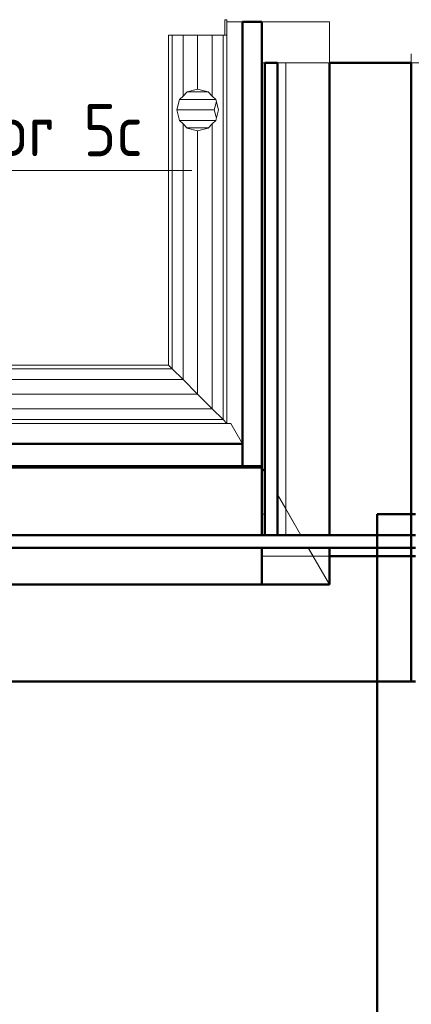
# Model space of a CAD drawing. Header units: millimetres. Extents: x -125 to 25178, y 4748 to 39091.
# Tile 97 of 118: x 19362 to 20298, y 36735 to 39091. Entities that reach past the tile are written whole.
import ezdxf

# ---------------------------------------------------------------- set-up
doc = ezdxf.new("R2010")
doc.units = ezdxf.units.MM
doc.linetypes.add('ADSK_Штриховая_ш3 п1_5', pattern=[225, 150, -75])
for name, color, linetype, lineweight in [('A-DETL-____-MBND', 5, 'ADSK_Штриховая_ш3 п1_5', 20), ('A-GENM-____-OTLN', 13, 'Continuous', 20), ('A-PART-____-MCUT', 2, 'Continuous', 50), ('A-PART-____-OTLN', 2, 'Continuous', 20), ('A-ROOF-____-MCUT', 132, 'Continuous', 50), ('A-ROOF-____-OTLN', 132, 'Continuous', 20), ('A-WALL-____-MCUT', 113, 'Continuous', 50), ('A-WALL-____-OTLN', 113, 'Continuous', 20), ('M-EQPM-___-IDEN', 50, 'Continuous', 20), ('Q-SPCQ-____-OTLN', 91, 'Continuous', 20)]:
    doc.layers.add(name, color=color, linetype=linetype, lineweight=lineweight)
doc.styles.add('GOST Common_1', font='GOST_Common.ttf', dxfattribs={"width": 0.9, "height": 125})

# ---------------------------------------------------------------- blocks, each defined once
blk = doc.blocks.new('Family - V line-612021-В_Этаж 03_Отопление')
at = {"layer": 'A-ROOF-____-MCUT', "color": 9}
for p, q in [((-2371.2, 5365.2), (-2417.4, 5365.2)), ((-2417.4, 5365.2), (-2417.4, 4299.2)), ((-2371.2, 4299.2), (-2371.2, 5365.2)), ((-2417.4, 4299.2), (-2371.2, 4299.2))]:
    blk.add_line(p, q, dxfattribs=at)
at = {"layer": 'A-ROOF-____-OTLN', "color": 253}
for p, q in [((-2454.6, 4404), (-2454.6, 5365.2)), ((-2454.6, 5365.2), (-2417.4, 5365.2))]:
    blk.add_line(p, q, dxfattribs=at)
blk = doc.blocks.new('Family - RT - 006-612023-В_Этаж 03_Отопление')
blk.add_blockref('Family - V line-612021-В_Этаж 03_Отопление', (0, 0))
blk = doc.blocks.new('Family - V line-612029-В_Этаж 03_Отопление')
at = {"layer": 'A-ROOF-____-MCUT', "color": 9}
for p, q in [((1966, 4373), (-1955.5, 4373)), ((1966, 4316.4), (1966, 4373)), ((-1955.5, 4316.4), (1966, 4316.4))]:
    blk.add_line(p, q, dxfattribs=at)
at = {"layer": 'A-ROOF-____-OTLN', "color": 253}
for q in [(-1927.7, 4421.2), (1966, 4373)]:
    blk.add_line((1938.1, 4421.2), q, dxfattribs=at)
blk = doc.blocks.new('Family - RT - 006-612030-В_Этаж 03_Отопление')
blk.add_blockref('Family - V line-612029-В_Этаж 03_Отопление', (0, 0))
blk = doc.blocks.new('Family - V line-612035-В_Этаж 03_Отопление')
at = {"layer": 'A-ROOF-____-MCUT', "color": 9}
for p, q in [((2001.5, 4319.3), (-2011.2, 4319.3)), ((2001.5, 4154.2), (2001.5, 4319.3)), ((-2011.2, 4154.2), (2001.5, 4154.2)), ((2001.5, 4124.2), (-2012.4, 4124.2)), ((2001.5, 4036.4), (2001.5, 4124.2)), ((-2012.4, 4036.4), (2001.5, 4036.4))]:
    blk.add_line(p, q, dxfattribs=at)
blk = doc.blocks.new('Family - RT - 006-612036-В_Этаж 03_Отопление')
blk.add_blockref('Family - V line-612035-В_Этаж 03_Отопление', (0, 0))
blk = doc.blocks.new('Family - V line-612041-В_Этаж 03_Отопление')
at = {"layer": 'A-ROOF-____-OTLN', "color": 253}
for p, q in [((-2209.6, 5365.2), (-2371.2, 5365.2)), ((-2371.2, 5297.4), (-2371.2, 5365.2)), ((-2371.2, 5365.2), (-2209.6, 5365.2)), ((-2365.5, 5365.2), (-2371.2, 5365.2)), ((-2209.6, 5365.2), (-2365.5, 5365.2)), ((-2209.6, 5272.1), (-2209.6, 5365.2)), ((-2371.2, 5297.4), (-2371.2, 5275)), ((-2371.2, 5275), (-2371.2, 5177.4)), ((-2362.2, 5267), (-2363.9, 5267)), ((-2363.9, 5267), (-2363.9, 4188.5)), ((-2333.9, 5267), (-2362.2, 5267)), ((-2333.9, 4398.2), (-2333.9, 5267)), ((-2209.6, 5272.1), (-2209.6, 5208.3)), ((-2209.6, 5208.3), (-2209.6, 4137)), ((-2371.2, 5177.4), (-2371.2, 4139.1)), ((-2333.9, 4398.2), (-2333.9, 4159.5)), ((-2371.2, 4299.2), (-2363.9, 4286.4)), ((-2371.2, 4299.2), (-2363.9, 4286.4)), ((-2333.9, 4234.5), (-2277.6, 4137)), ((-2277.6, 4137), (-2333.9, 4234.5)), ((-2363.9, 4188.5), (-2363.9, 4137)), ((-2333.9, 4159.5), (-2333.9, 4137)), ((-2371.2, 4139.1), (-2371.2, 4137)), ((-2371.2, 4137), (-2363.9, 4137)), ((-2333.9, 4137), (-2313.9, 4137)), ((-2313.9, 4137), (-2209.6, 4137)), ((-2367.7, 4107), (-2371.2, 4107)), ((-2371.2, 4107), (-2371.2, 4019.2)), ((-2209.6, 4107), (-2367.7, 4107)), ((-2260.3, 4107), (-2209.6, 4019.2)), ((-2260.3, 4107), (-2209.6, 4019.2)), ((-2209.6, 4107), (-2209.6, 4019.2)), ((-2371.2, 4019.2), (-2213.1, 4019.2)), ((-2213.1, 4019.2), (-2209.6, 4019.2))]:
    blk.add_line(p, q, dxfattribs=at)
blk = doc.blocks.new('Family - RT - 006-612042-В_Этаж 03_Отопление')
blk.add_blockref('Family - V line-612041-В_Этаж 03_Отопление', (0, 0))
blk = doc.blocks.new('Прямая форма - Insulation - Thermal Break-612303-В_Этаж 03_Отопление')
at = {"layer": 'A-WALL-____-MCUT', "color": 9}
for p, q in [((10, -50), (0, -50)), ((0, -50), (0, -80)), ((0, -80), (10, -80))]:
    blk.add_line(p, q, dxfattribs=at)
blk = doc.blocks.new('Прямая форма - Concrete - Structural-612304-В_Этаж 03_Отопление')
at = {"layer": 'A-WALL-____-MCUT', "color": 9}
for p, q in [((10, -80), (0, -80)), ((0, -80), (0, -100)), ((0, -100), (10, -100))]:
    blk.add_line(p, q, dxfattribs=at)
blk = doc.blocks.new('Прямая форма - Masonry Block - Structural-612305-В_Этаж 03_Отопление')
at = {"layer": 'A-WALL-____-MCUT', "color": 9}
for p, q in [((10, -100), (0, -100)), ((0, -100), (0, -400)), ((0, -400), (10, -400))]:
    blk.add_line(p, q, dxfattribs=at)
blk = doc.blocks.new('Прямая форма - Gypsum Plasterboard - Waterproof-612306-В_Этаж 03_Отопление')
at = {"layer": 'A-WALL-____-MCUT', "color": 9}
for p, q in [((10, 0), (0, 0)), ((0, 0), (0, -50)), ((0, -50), (10, -50))]:
    blk.add_line(p, q, dxfattribs=at)
blk = doc.blocks.new('Прямая форма - SW - 004-612307-В_Этаж 03_Отопление')
for name in ['Прямая форма - Gypsum Plasterboard - Waterproof-612306-В_Этаж 03_Отопление', 'Прямая форма - Insulation - Thermal Break-612303-В_Этаж 03_Отопление', 'Прямая форма - Concrete - Structural-612304-В_Этаж 03_Отопление', 'Прямая форма - Masonry Block - Structural-612305-В_Этаж 03_Отопление']:
    blk.add_blockref(name, (0, 0))
blk = doc.blocks.new('Family - Insulation - Thermal Break-612311-В_Этаж 03_Отопление')
at = {"layer": 'A-PART-____-MCUT', "color": 9}
for p, q in [((10, -50), (0, -50)), ((0, -50), (0, -80)), ((0, -80), (10, -80))]:
    blk.add_line(p, q, dxfattribs=at)
blk = doc.blocks.new('Family - Concrete - Structural-612313-В_Этаж 03_Отопление')
at = {"layer": 'A-PART-____-MCUT', "color": 9}
for p, q in [((10, -80), (0, -80)), ((0, -80), (0, -100)), ((0, -100), (10, -100))]:
    blk.add_line(p, q, dxfattribs=at)
blk = doc.blocks.new('Family - Masonry Block - Structural-612315-В_Этаж 03_Отопление')
at = {"layer": 'A-PART-____-MCUT', "color": 9}
for p, q in [((10, -100), (0, -100)), ((0, -100), (0, -400)), ((0, -400), (10, -400))]:
    blk.add_line(p, q, dxfattribs=at)
blk = doc.blocks.new('Family - Gypsum Plasterboard - Waterproof-612317-В_Этаж 03_Отопление')
at = {"layer": 'A-PART-____-MCUT', "color": 9}
for p, q in [((10, 0), (0, 0)), ((0, 0), (0, -50)), ((0, -50), (10, -50))]:
    blk.add_line(p, q, dxfattribs=at)
blk = doc.blocks.new('Прямая форма - Masonry Block - Structural-612389-В_Этаж 03_Отопление')
at = {"layer": 'A-WALL-____-MCUT', "color": 9}
for p, q in [((2160, -100), (1964.3, -100)), ((1964.3, -100), (1964.3, -167.8)), ((2160, -400), (2160, -100)), ((1964.3, -167.8), (0, -167.8)), ((0, -167.8), (0, -400)), ((0, -400), (2160, -400))]:
    blk.add_line(p, q, dxfattribs=at)
at = {"layer": 'A-WALL-____-OTLN', "color": 253}
for p, q in [((1925.2, -100), (1802.6, -100)), ((1964.3, -167.8), (1925.2, -100)), ((1925.2, -100), (1964.3, -100))]:
    blk.add_line(p, q, dxfattribs=at)
blk = doc.blocks.new('Прямая форма - Gypsum Plasterboard - Waterproof-612390-В_Этаж 03_Отопление')
at = {"layer": 'A-WALL-____-OTLN', "color": 253}
blk.add_line((1810, 0), (1802.6, 0), dxfattribs=at)
blk = doc.blocks.new('Прямая форма - Insulation - Thermal Break-612391-В_Этаж 03_Отопление')
at = {"layer": 'A-WALL-____-MCUT', "color": 9}
for p, q in [((2160, -50), (-200, -50)), ((2160, -80), (2160, -50)), ((-200, -80), (2160, -80))]:
    blk.add_line(p, q, dxfattribs=at)
blk = doc.blocks.new('Прямая форма - Concrete - Structural-612392-В_Этаж 03_Отопление')
at = {"layer": 'A-WALL-____-MCUT', "color": 9}
for p, q in [((2160, -80), (1964.3, -80)), ((1964.3, -80), (1964.3, -100)), ((2160, -100), (2160, -80)), ((1964.3, -100), (2160, -100))]:
    blk.add_line(p, q, dxfattribs=at)
at = {"layer": 'A-WALL-____-OTLN', "color": 253}
for p, q in [((1925.2, -100), (1913.6, -80)), ((1802.6, -100), (1925.2, -100)), ((1964.3, -100), (1925.2, -100))]:
    blk.add_line(p, q, dxfattribs=at)
blk = doc.blocks.new('Прямая форма - SW - 004-612393-В_Этаж 03_Отопление')
for name in ['Прямая форма - Gypsum Plasterboard - Waterproof-612390-В_Этаж 03_Отопление', 'Прямая форма - Insulation - Thermal Break-612391-В_Этаж 03_Отопление', 'Прямая форма - Concrete - Structural-612392-В_Этаж 03_Отопление', 'Прямая форма - Masonry Block - Structural-612389-В_Этаж 03_Отопление']:
    blk.add_blockref(name, (0, 0))
blk = doc.blocks.new('Family - Masonry Block - Structural-612395-В_Этаж 03_Отопление')
at = {"layer": 'A-PART-____-MCUT', "color": 9}
for p, q in [((2160, -100), (1964.3, -100)), ((1964.3, -100), (1964.3, -167.8)), ((2160, -400), (2160, -100)), ((1964.3, -167.8), (0, -167.8)), ((0, -167.8), (0, -400)), ((0, -400), (2160, -400))]:
    blk.add_line(p, q, dxfattribs=at)
at = {"layer": 'A-PART-____-OTLN', "color": 253}
for p, q in [((1925.2, -100), (1802.6, -100)), ((1964.3, -167.8), (1925.2, -100)), ((1925.2, -100), (1964.3, -100))]:
    blk.add_line(p, q, dxfattribs=at)
blk = doc.blocks.new('Family - Gypsum Plasterboard - Waterproof-612397-В_Этаж 03_Отопление')
at = {"layer": 'A-PART-____-OTLN', "color": 253}
blk.add_line((1810, 0), (1802.6, 0), dxfattribs=at)
blk = doc.blocks.new('Family - Insulation - Thermal Break-612399-В_Этаж 03_Отопление')
at = {"layer": 'A-PART-____-MCUT', "color": 9}
for p, q in [((2160, -50), (-200, -50)), ((2160, -80), (2160, -50)), ((-200, -80), (2160, -80))]:
    blk.add_line(p, q, dxfattribs=at)
blk = doc.blocks.new('Family - Concrete - Structural-612401-В_Этаж 03_Отопление')
at = {"layer": 'A-PART-____-MCUT', "color": 9}
for p, q in [((2160, -80), (1964.3, -80)), ((1964.3, -80), (1964.3, -100)), ((2160, -100), (2160, -80)), ((1964.3, -100), (2160, -100))]:
    blk.add_line(p, q, dxfattribs=at)
at = {"layer": 'A-PART-____-OTLN', "color": 253}
for p, q in [((1925.2, -100), (1913.6, -80)), ((1802.6, -100), (1925.2, -100)), ((1964.3, -100), (1925.2, -100))]:
    blk.add_line(p, q, dxfattribs=at)
blk = doc.blocks.new('Прямая форма - V line-612845-В_Этаж 03_Отопление')
at = {"layer": 'A-GENM-____-OTLN', "lineweight": 9}
for p, q in [((3842.2, 0), (3837.2, 0)), ((3837.2, 0), (3837.2, -37.2)), ((3842.2, -5), (3842.2, 0))]:
    blk.add_line(p, q, dxfattribs=at)
blk = doc.blocks.new('Прямая форма - SLA - 013-612846-В_Этаж 03_Отопление')
blk.add_blockref('Прямая форма - V line-612845-В_Этаж 03_Отопление', (0, 0))
blk = doc.blocks.new('Прямая форма - V line-612855-В_Этаж 03_Отопление')
at = {"layer": 'Q-SPCQ-____-OTLN', "color": 253}
for p, q in [((-140, 1851.6), (-130.6, 1851.6)), ((-130.6, -60.6), (-130.6, 1851.6)), ((-130.6, 1851.6), (-105, 1851.6)), ((-105, -35), (-105, 1851.6)), ((-105, 1851.6), (-70, 1851.6)), ((-70, 0), (-70, 1851.6)), ((-70, 1851.6), (-35, 1851.6)), ((-35, 35), (-35, 1851.6)), ((-35, 1851.6), (-9.4, 1851.6)), ((-9.4, 60.6), (-9.4, 1851.6)), ((-9.4, 1851.6), (0, 1851.6)), ((0, 1851.6), (0, 70)), ((-9.4, 60.6), (-35, 35)), ((-35, 35), (-9.4, 60.6)), ((0, 70), (-9.4, 60.6)), ((-9.4, 60.6), (0, 70)), ((-9.4, 60.6), (789, 60.6)), ((0, 70), (789, 70)), ((585.3, 43.3), (610.3, 50)), ((610.3, 50), (585.3, 43.3)), ((610.3, 50), (635.3, 43.3)), ((635.3, 43.3), (610.3, 50)), ((789, 70), (789, 60.6)), ((789, 60.6), (789, 35)), ((-35, 35), (-70, 0)), ((-70, 0), (-35, 35)), ((577, 35), (-35, 35)), ((560.3, 0), (567, 25)), ((567, 25), (560.3, 0)), ((567, 25), (577, 35)), ((577, 35), (567, 25)), ((577, 35), (585.3, 43.3)), ((585.3, 43.3), (577, 35)), ((635.3, 43.3), (643.6, 35)), ((643.6, 35), (635.3, 43.3)), ((643.6, 35), (653.6, 25)), ((789, 35), (643.6, 35)), ((653.6, 25), (643.6, 35)), ((653.6, 25), (660.3, 0)), ((660.3, 0), (653.6, 25)), ((789, 35), (789, 0)), ((-105, -35), (-70, 0)), ((560.3, 0), (-70, 0)), ((567, -25), (560.3, 0)), ((789, 0), (660.3, 0)), ((789, 0), (789, -35)), ((-70, 0), (-105, -35)), ((560.3, 0), (567, -25)), ((660.3, 0), (653.6, -25)), ((653.6, -25), (660.3, 0)), ((-105, -35), (-130.6, -60.6)), ((-130.6, -60.6), (-105, -35)), ((577, -35), (-105, -35)), ((577, -35), (567, -25)), ((567, -25), (577, -35)), ((585.3, -43.3), (577, -35)), ((577, -35), (585.3, -43.3)), ((610.3, -50), (585.3, -43.3)), ((585.3, -43.3), (610.3, -50)), ((635.3, -43.3), (610.3, -50)), ((610.3, -50), (635.3, -43.3)), ((643.6, -35), (635.3, -43.3)), ((635.3, -43.3), (643.6, -35)), ((653.6, -25), (643.6, -35)), ((643.6, -35), (653.6, -25)), ((789, -35), (643.6, -35)), ((789, -35), (789, -60.6)), ((-130.6, -60.6), (-140, -70)), ((-140, -70), (-130.6, -60.6)), ((789, -70), (-140, -70)), ((789, -60.6), (-130.6, -60.6)), ((789, -60.6), (789, -70))]:
    blk.add_line(p, q, dxfattribs=at)
blk = doc.blocks.new('Прямая форма - FU - 047-612856-В_Этаж 03_Отопление')
blk.add_blockref('Прямая форма - V line-612855-В_Этаж 03_Отопление', (0, 0))
blk = doc.blocks.new('Прямая форма - V line-612882-В_Этаж 03_Отопление')
at = {"layer": 'A-DETL-____-MBND', "color": 253}
for p, q in [((38417, 39008.8), (36223.2, 39008.8)), ((36223.2, 39008.8), (36223.2, 38987.6)), ((38417, 39008.8), (38417, 38987.6)), ((38417, 38987.6), (36223.2, 38987.6))]:
    blk.add_line(p, q, dxfattribs=at)
blk = doc.blocks.new('Прямая форма - SLA - 009-612883-В_Этаж 03_Отопление')
blk.add_blockref('Прямая форма - V line-612882-В_Этаж 03_Отопление', (0, 0))
blk = doc.blocks.new('Прямая форма - V line-613095-В_Этаж 03_Отопление')
at = {"layer": 'A-WALL-____-MCUT', "color": 9}
for p, q in [((400, -18.1), (0, -18.1)), ((0, -18.1), (0, -100)), ((400, -8.1), (400, -18.1)), ((0, -100), (2840, -100))]:
    blk.add_line(p, q, dxfattribs=at)
blk = doc.blocks.new('Прямая форма - SW - 016-613096-В_Этаж 03_Отопление')
blk.add_blockref('Прямая форма - V line-613095-В_Этаж 03_Отопление', (0, 0))
blk = doc.blocks.new('Прямая форма - V line-613182-В_Этаж 03_Отопление')
at = {"layer": 'Q-SPCQ-____-OTLN', "color": 253}
for p, q in [((-25, -132.6), (-25, -46)), ((-19.9, -44.7), (0, -50)), ((0, -50), (19.9, -44.7)), ((25, -132.6), (25, -46)), ((-43.3, -114.3), (-43.3, -64.3)), ((0, -139.3), (0, -50)), ((43.3, -114.3), (43.3, -64.3)), ((-25, -132.6), (0, -139.3)), ((0, -139.3), (-25, -132.6)), ((0, -139.3), (25, -132.6)), ((25, -132.6), (0, -139.3))]:
    blk.add_line(p, q, dxfattribs=at)
blk = doc.blocks.new('Прямая форма - FU - 047-613183-В_Этаж 03_Отопление')
blk.add_blockref('Прямая форма - V line-613182-В_Этаж 03_Отопление', (0, 0))
blk = doc.blocks.new('Прямая форма - Timber - Floor-613210-В_Этаж 03_Отопление')
at = {"layer": 'A-DETL-____-MBND', "color": 253}
blk.add_line((6439.9, 1080), (2359.9, 1080), dxfattribs=at)
blk = doc.blocks.new('Прямая форма - SLA - 009-613211-В_Этаж 03_Отопление')
blk.add_blockref('Прямая форма - Timber - Floor-613210-В_Этаж 03_Отопление', (0, 0))
blk = doc.blocks.new('Family - Timber - Floor-613219-В_Этаж 03_Отопление')
at = {"layer": 'A-DETL-____-MBND', "color": 253}
blk.add_line((6439.9, 1080), (2359.9, 1080), dxfattribs=at)
blk = doc.blocks.new('Прямая форма - Insulation - Thermal Break-613255-В_Этаж 03_Отопление')
at = {"layer": 'A-WALL-____-MCUT', "color": 9}
for p, q in [((-50, -50), (-50, -80)), ((1080, -50), (-50, -50)), ((1080, -80), (1080, -50)), ((-50, -80), (1080, -80))]:
    blk.add_line(p, q, dxfattribs=at)
blk = doc.blocks.new('Прямая форма - Concrete - Structural-613256-В_Этаж 03_Отопление')
at = {"layer": 'A-WALL-____-OTLN', "color": 253}
for p, q in [((47.5, -80), (12.8, -100)), ((1080, -80), (1080, -100)), ((12.8, -100), (-50, -100)), ((12.8, -100), (1080, -100))]:
    blk.add_line(p, q, dxfattribs=at)
blk = doc.blocks.new('Прямая форма - Gypsum Plasterboard - Waterproof-613257-В_Этаж 03_Отопление')
at = {"layer": 'A-WALL-____-OTLN', "color": 253}
for p, q in [((0, -42.6), (0, -50)), ((112.2, -42.6), (99.5, -50)), ((1080, -42.6), (1080, -50))]:
    blk.add_line(p, q, dxfattribs=at)
blk = doc.blocks.new('Прямая форма - Masonry Block - Structural-613258-В_Этаж 03_Отопление')
at = {"layer": 'A-WALL-____-MCUT', "color": 9}
for p, q in [((1080, -204.3), (-50, -204.3)), ((-50, -204.3), (-50, -400)), ((1080, -400), (1080, -204.3)), ((-50, -400), (1080, -400))]:
    blk.add_line(p, q, dxfattribs=at)
at = {"layer": 'A-WALL-____-OTLN', "color": 253}
for p, q in [((12.8, -100), (-50, -136.3)), ((-50, -100), (12.8, -100)), ((1080, -100), (12.8, -100)), ((1080, -100), (1080, -204.3))]:
    blk.add_line(p, q, dxfattribs=at)
blk = doc.blocks.new('Прямая форма - SW - 005-613259-В_Этаж 03_Отопление')
for name in ['Прямая форма - Gypsum Plasterboard - Waterproof-613257-В_Этаж 03_Отопление', 'Прямая форма - Insulation - Thermal Break-613255-В_Этаж 03_Отопление', 'Прямая форма - Concrete - Structural-613256-В_Этаж 03_Отопление', 'Прямая форма - Masonry Block - Structural-613258-В_Этаж 03_Отопление']:
    blk.add_blockref(name, (0, 0))
blk = doc.blocks.new('Family - Insulation - Thermal Break-613261-В_Этаж 03_Отопление')
at = {"layer": 'A-PART-____-MCUT', "color": 9}
for p, q in [((-50, -50), (-50, -80)), ((1080, -50), (-50, -50)), ((1080, -80), (1080, -50)), ((-50, -80), (1080, -80))]:
    blk.add_line(p, q, dxfattribs=at)
blk = doc.blocks.new('Family - Concrete - Structural-613263-В_Этаж 03_Отопление')
at = {"layer": 'A-PART-____-OTLN', "color": 253}
for p, q in [((47.5, -80), (12.8, -100)), ((1080, -80), (1080, -100)), ((12.8, -100), (-50, -100)), ((12.8, -100), (1080, -100))]:
    blk.add_line(p, q, dxfattribs=at)
blk = doc.blocks.new('Family - Gypsum Plasterboard - Waterproof-613265-В_Этаж 03_Отопление')
at = {"layer": 'A-PART-____-OTLN', "color": 253}
for p, q in [((0, -42.6), (0, -50)), ((112.2, -42.6), (99.5, -50)), ((1080, -42.6), (1080, -50))]:
    blk.add_line(p, q, dxfattribs=at)
blk = doc.blocks.new('Family - Masonry Block - Structural-613267-В_Этаж 03_Отопление')
at = {"layer": 'A-PART-____-MCUT', "color": 9}
for p, q in [((1080, -204.3), (-50, -204.3)), ((-50, -204.3), (-50, -400)), ((1080, -400), (1080, -204.3)), ((-50, -400), (1080, -400))]:
    blk.add_line(p, q, dxfattribs=at)
at = {"layer": 'A-PART-____-OTLN', "color": 253}
for p, q in [((12.8, -100), (-50, -136.3)), ((-50, -100), (12.8, -100)), ((1080, -100), (12.8, -100)), ((1080, -100), (1080, -204.3))]:
    blk.add_line(p, q, dxfattribs=at)
blk = doc.blocks.new('V line_ifc_RVT-1-В_Этаж 03_Отопление')
at = {"layer": 'A-GENM-____-OTLN', "color": 253, "lineweight": 20}
for name, p in [('Прямая форма - SLA - 013-612846-В_Этаж 03_Отопление', (31940.3, 39090.8)), ('Прямая форма - SLA - 009-612883-В_Этаж 03_Отопление', (0, 0)), ('Прямая форма - SLA - 009-613211-В_Этаж 03_Отопление', (33863.4, 37907.6))]:
    blk.add_blockref(name, p, dxfattribs=at)
at = {"layer": 'A-PART-____-OTLN', "color": 253, "lineweight": 20}
for name, p in [('Family - Timber - Floor-613219-В_Этаж 03_Отопление', (33863.4, 37907.6)), ('Family - Gypsum Plasterboard - Waterproof-612397-В_Этаж 03_Отопление', (34063.2, 37907.6)), ('Family - Gypsum Plasterboard - Waterproof-612317-В_Этаж 03_Отопление', (36223.2, 37907.6)), ('Family - Insulation - Thermal Break-612399-В_Этаж 03_Отопление', (34063.2, 37907.6)), ('Family - Insulation - Thermal Break-612311-В_Этаж 03_Отопление', (36223.2, 37907.6)), ('Family - Concrete - Structural-612401-В_Этаж 03_Отопление', (34063.2, 37907.6)), ('Family - Concrete - Structural-612313-В_Этаж 03_Отопление', (36223.2, 37907.6)), ('Family - Masonry Block - Structural-612395-В_Этаж 03_Отопление', (34063.2, 37907.6)), ('Family - Masonry Block - Structural-612315-В_Этаж 03_Отопление', (36223.2, 37907.6))]:
    blk.add_blockref(name, p, dxfattribs=at)
at = {"layer": 'A-PART-____-OTLN', "color": 253, "lineweight": 20, "rotation": 90}
for name in ['Family - Gypsum Plasterboard - Waterproof-613265-В_Этаж 03_Отопление', 'Family - Insulation - Thermal Break-613261-В_Этаж 03_Отопление', 'Family - Concrete - Structural-613263-В_Этаж 03_Отопление', 'Family - Masonry Block - Structural-613267-В_Этаж 03_Отопление']:
    blk.add_blockref(name, (35823.2, 37907.6), dxfattribs=at)
at = {"layer": 'A-ROOF-____-OTLN', "color": 253, "lineweight": 20}
for name, p in [('Family - RT - 006-612023-В_Этаж 03_Отопление', (38237.1, 33720.6)), ('Family - RT - 006-612042-В_Этаж 03_Отопление', (38237.1, 33720.6)), ('Family - RT - 006-612030-В_Этаж 03_Отопление', (33853.7, 33703.4)), ('Family - RT - 006-612036-В_Этаж 03_Отопление', (33864.4, 33703.4))]:
    blk.add_blockref(name, p, dxfattribs=at)
at = {"layer": 'A-WALL-____-OTLN', "color": 253, "lineweight": 20}
for name, p, rotation in [('Прямая форма - SW - 005-613259-В_Этаж 03_Отопление', (35823.2, 37907.6), 90), ('Прямая форма - SW - 016-613096-В_Этаж 03_Отопление', (36241.4, 37907.6), 270)]:
    blk.add_blockref(name, p, dxfattribs=dict(at, rotation=rotation))
for name, p in [('Прямая форма - SW - 004-612393-В_Этаж 03_Отопление', (34063.2, 37907.6)), ('Прямая форма - SW - 004-612307-В_Этаж 03_Отопление', (36223.2, 37907.6))]:
    blk.add_blockref(name, p, dxfattribs=at)
at = {"layer": 'Q-SPCQ-____-OTLN', "color": 253, "lineweight": 20}
for name, p, rotation in [('Прямая форма - FU - 047-612856-В_Этаж 03_Отопление', (35712.4, 38264.6), 90), ('Прямая форма - FU - 047-613183-В_Этаж 03_Отопление', (35801.8, 38875), 270)]:
    blk.add_blockref(name, p, dxfattribs=dict(at, rotation=rotation))
blk = doc.blocks.new('ADSK_M_Оборудование - ADSK_Наименование краткое_20-431937-В_Этаж 03_Отопление')
at = {"layer": 'M-EQPM-___-IDEN'}
blk.add_line((-10, 0), (10, 0), dxfattribs=at)

msp = doc.modelspace()

# ---------------------------------------------------------------- block references
at = {"lineweight": 9}
msp.add_blockref('V line_ifc_RVT-1-В_Этаж 03_Отопление', (-15924.8, 0), dxfattribs=at)
at = {"layer": 'M-EQPM-___-IDEN', "xscale": 49.99999999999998, "yscale": 49.99999999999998, "zscale": 49.99999999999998}
msp.add_blockref('ADSK_M_Оборудование - ADSK_Наименование краткое_20-431937-В_Этаж 03_Отопление', (19273.6, 38730.1), dxfattribs=at)

# ---------------------------------------------------------------- texts
at = {"layer": 'M-EQPM-___-IDEN', "lineweight": 9, "insert": (18870.4, 38889.1), "char_height": 125, "width": 974.05, "attachment_point": 1, "style": 'GOST Common_1'}
msp.add_mtext('Collector 5c', dxfattribs=at)

doc.saveas('drawing.dxf')
